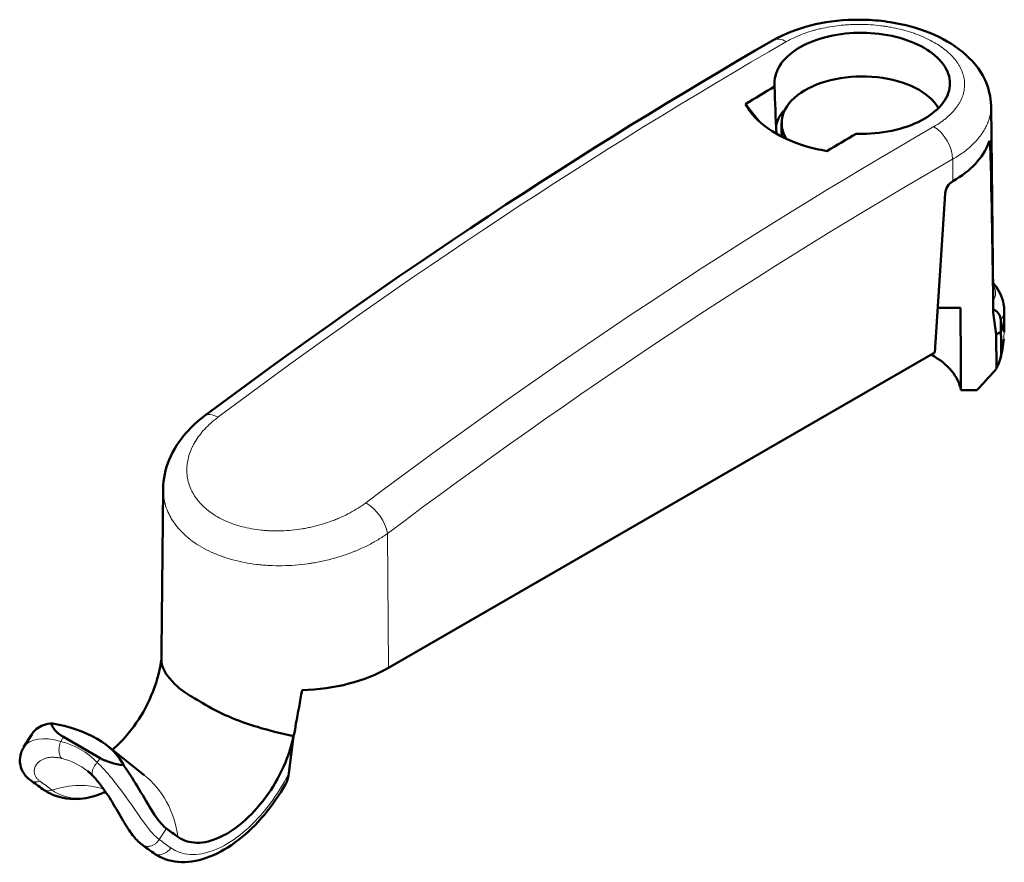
# Model space of a CAD drawing. Header units: millimetres. Extents: x 12.7 to 89.1, y 47.1 to 140.
# Tile 1 of 3: x 52.4 to 89.1, y 47.1 to 78.5. Entities that reach past the tile are written whole.
import ezdxf

# ---------------------------------------------------------------- set-up
doc = ezdxf.new("R2010")
doc.units = ezdxf.units.MM
doc.header["$LTSCALE"] = 0.5
doc.layers.add('Arêtes tangentes visibles(celduc)', color=7, linetype='Continuous', lineweight=18)
doc.layers.add('Arêtes visibles(celduc)', color=7, linetype='Continuous', lineweight=50)

msp = doc.modelspace()

# ---------------------------------------------------------------- linework, layer by layer
at = {"layer": 'Arêtes tangentes visibles(celduc)'}
for p, q in [((88.495, 73.783), (88.59, 73.783)), ((87.188, 73.255), (87.194, 72.434)), ((66.135, 59.308), (66.173, 54.298)), ((53.956, 51.559), (54.06, 51.726)), ((55.426, 50.936), (55.316, 50.773)), ((57.631, 47.9), (57.904, 48.306))]:
    msp.add_line(p, q, dxfattribs=at)
for centre, major_axis, ratio, start_param, end_param in [((79.463, -85.29), (101.391, 172.628), 0.572315, 0.787514, 0.937612), ((80.995, 76.823), (-0.496, 0.863), 0.578601, 5.498855, 6.283185), ((87.411, -89.878), (98.783, 174.134), 0.582342, 0.77883, 0.928928), ((86.484, 73.654), (0.496, -0.863), 0.57858, 0.795212, 2.357282), ((88.114, -90.278), (-98.285, -173.272), 0.582366, 3.9204, 4.070498), ((59.915, 62.892), (-0.596, 0.797), 0.485194, 5.434528, 6.283185), ((65.431, 59.707), (-0.598, 0.796), 0.486679, 3.871289, 5.433454), ((52.442, 47.773), (2.598, 3.253), 0.81339, 6.172613, 6.639034), ((52.669, 47.592), (2.286, 2.862), 0.81339, 0, 0.355849), ((54.033, 46.503), (3.035, 3.8), 0.81339, 5.62485, 6.283185), ((102.383, 7.882), (-73.376, 57.953), 0.03879, 5.46916, 5.477522), ((54.033, 46.503), (2.286, 2.862), 0.81339, 0.289574, 0.897458), ((102.736, 7.664), (-67.849, 54.75), 0.047491, 5.468887, 5.477249)]:
    msp.add_ellipse(centre, major_axis=major_axis, ratio=ratio, start_param=start_param, end_param=end_param, dxfattribs=at)
for points, knots in [([(86.486, 74.467), (86.577, 74.52), (86.663, 74.574), (86.745, 74.631), (86.755, 74.639), (86.765, 74.646), (86.775, 74.653), (86.786, 74.66), (86.796, 74.667), (86.805, 74.675), (86.825, 74.689), (86.845, 74.704), (86.864, 74.718), (86.901, 74.748), (86.938, 74.777), (86.973, 74.807), (87.044, 74.868), (87.11, 74.93), (87.17, 74.995), (87.229, 75.058), (87.283, 75.123), (87.332, 75.189), (87.357, 75.224), (87.381, 75.258), (87.403, 75.293), (87.425, 75.328), (87.445, 75.362), (87.463, 75.397), (87.5, 75.466), (87.531, 75.535), (87.556, 75.605), (87.581, 75.677), (87.6, 75.749), (87.613, 75.821), (87.619, 75.857), (87.624, 75.893), (87.628, 75.93), (87.629, 75.948), (87.63, 75.966), (87.631, 75.984), (87.632, 75.993), (87.632, 76.002), (87.632, 76.011), (87.632, 76.02), (87.633, 76.028), (87.633, 76.036), (87.633, 76.11), (87.627, 76.183), (87.615, 76.256), (87.602, 76.327), (87.584, 76.397), (87.56, 76.467), (87.536, 76.539), (87.505, 76.61), (87.468, 76.68), (87.458, 76.697), (87.449, 76.715), (87.439, 76.732), (87.429, 76.749), (87.418, 76.767), (87.408, 76.784), (87.387, 76.818), (87.364, 76.851), (87.34, 76.884), (87.291, 76.952), (87.237, 77.018), (87.177, 77.082), (87.118, 77.146), (87.053, 77.207), (86.983, 77.268), (86.947, 77.298), (86.91, 77.328), (86.872, 77.358), (86.853, 77.373), (86.834, 77.387), (86.814, 77.402), (86.804, 77.409), (86.794, 77.416), (86.784, 77.424), (86.774, 77.431), (86.764, 77.438), (86.754, 77.445), (86.673, 77.502), (86.588, 77.556), (86.498, 77.608), (86.408, 77.659), (86.315, 77.708), (86.217, 77.755), (86.119, 77.802), (86.017, 77.846), (85.911, 77.887), (85.884, 77.897), (85.857, 77.907), (85.83, 77.917), (85.803, 77.927), (85.776, 77.937), (85.748, 77.947), (85.694, 77.966), (85.638, 77.984), (85.582, 78.002), (85.47, 78.037), (85.355, 78.069), (85.238, 78.097), (85.121, 78.126), (85.002, 78.151), (84.88, 78.173), (84.819, 78.184), (84.758, 78.195), (84.696, 78.204), (84.68, 78.206), (84.665, 78.209), (84.649, 78.211), (84.633, 78.213), (84.618, 78.215), (84.602, 78.218), (84.571, 78.222), (84.539, 78.226), (84.508, 78.23), (84.383, 78.245), (84.257, 78.257), (84.131, 78.265), (84.005, 78.273), (83.878, 78.277), (83.751, 78.278), (83.624, 78.279), (83.497, 78.277), (83.369, 78.27), (83.337, 78.269), (83.305, 78.267), (83.274, 78.265), (83.242, 78.263), (83.21, 78.261), (83.178, 78.258), (83.115, 78.253), (83.052, 78.247), (82.99, 78.241), (82.865, 78.227), (82.742, 78.21), (82.621, 78.19), (82.499, 78.17), (82.38, 78.146), (82.262, 78.118), (82.203, 78.105), (82.144, 78.09), (82.086, 78.075), (82.072, 78.071), (82.057, 78.067), (82.043, 78.063), (82.028, 78.059), (82.014, 78.055), (82, 78.051), (81.971, 78.043), (81.943, 78.034), (81.914, 78.026), (81.801, 77.991), (81.691, 77.954), (81.585, 77.913), (81.48, 77.873), (81.379, 77.83), (81.281, 77.784), (81.183, 77.738), (81.088, 77.689), (80.997, 77.637)], [0, 0, 0, 0, 0.00038602, 0.00038602, 0.00038602, 0.00043427, 0.00043427, 0.00043427, 0.00048252, 0.00048252, 0.00048252, 0.00057902, 0.00057902, 0.00057902, 0.00077009, 0.00077009, 0.00077009, 0.00115786, 0.00115786, 0.00115786, 0.00154019, 0.00154019, 0.00154019, 0.00173647, 0.00173647, 0.00173647, 0.00192928, 0.00192928, 0.00192928, 0.00231028, 0.00231028, 0.00231028, 0.00270009, 0.00270009, 0.00270009, 0.00289268, 0.00289268, 0.00289268, 0.00298896, 0.00298896, 0.00298896, 0.0030371, 0.0030371, 0.0030371, 0.00308038, 0.00308038, 0.00308038, 0.00347019, 0.00347019, 0.00347019, 0.00385047, 0.00385047, 0.00385047, 0.00423956, 0.00423956, 0.00423956, 0.00433568, 0.00433568, 0.00433568, 0.00443179, 0.00443179, 0.00443179, 0.00462056, 0.00462056, 0.00462056, 0.00500831, 0.00500831, 0.00500831, 0.00539066, 0.00539066, 0.00539066, 0.0055846, 0.0055846, 0.0055846, 0.00568063, 0.00568063, 0.00568063, 0.00572865, 0.00572865, 0.00572865, 0.00577666, 0.00577666, 0.00577666, 0.00616075, 0.00616075, 0.00616075, 0.00654487, 0.00654487, 0.00654487, 0.00692901, 0.00692901, 0.00692901, 0.00702505, 0.00702505, 0.00702505, 0.00712109, 0.00712109, 0.00712109, 0.00731321, 0.00731321, 0.00731321, 0.00769752, 0.00769752, 0.00769752, 0.00808197, 0.00808197, 0.00808197, 0.00827425, 0.00827425, 0.00827425, 0.00832233, 0.00832233, 0.00832233, 0.0083704, 0.0083704, 0.0083704, 0.00846657, 0.00846657, 0.00846657, 0.00885134, 0.00885134, 0.00885134, 0.00923629, 0.00923629, 0.00923629, 0.00962144, 0.00962144, 0.00962144, 0.00971775, 0.00971775, 0.00971775, 0.00981408, 0.00981408, 0.00981408, 0.01000676, 0.01000676, 0.01000676, 0.01039225, 0.01039225, 0.01039225, 0.01077789, 0.01077789, 0.01077789, 0.01097077, 0.01097077, 0.01097077, 0.011019, 0.011019, 0.011019, 0.01106722, 0.01106722, 0.01106722, 0.01116368, 0.01116368, 0.01116368, 0.01155141, 0.01155141, 0.01155141, 0.0119355, 0.0119355, 0.0119355, 0.0123215, 0.0123215, 0.0123215, 0.0123215]), ([(88.616, 75.243), (88.616, 75.238), (88.616, 75.233), (88.617, 75.157), (88.612, 75.087), (88.593, 74.947), (88.579, 74.877), (88.55, 74.766), (88.538, 74.726), (88.502, 74.624), (88.477, 74.563), (88.436, 74.476), (88.422, 74.448), (88.387, 74.382), (88.365, 74.344), (88.318, 74.267), (88.293, 74.229), (88.26, 74.182), (88.253, 74.172), (88.204, 74.104), (88.158, 74.047), (88.061, 73.934), (88.008, 73.879), (87.904, 73.776), (87.852, 73.728), (87.74, 73.632), (87.679, 73.583), (87.55, 73.486), (87.481, 73.438), (87.339, 73.344), (87.265, 73.299), (87.188, 73.255)], [0.011406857, 0.011406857, 0.011406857, 0.011406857, 0.011433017, 0.011433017, 0.01179868, 0.01179868, 0.012169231, 0.012169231, 0.012385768, 0.012385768, 0.012713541, 0.012713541, 0.012862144, 0.012862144, 0.013073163, 0.013073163, 0.013284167, 0.013284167, 0.013338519, 0.013338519, 0.013667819, 0.013667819, 0.013998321, 0.013998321, 0.014291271, 0.014291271, 0.01460308, 0.01460308, 0.014923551, 0.014923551, 0.015244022, 0.015244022, 0.015244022, 0.015244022]), ([(89.104, 66.815), (89.103, 66.761), (89.101, 66.706), (89.097, 66.652), (89.084, 66.451), (89.049, 66.249), (88.997, 66.047)], [0.72414311, 0.72414311, 0.72414311, 0.72414311, 0.73998405, 0.73998405, 0.73998405, 0.79794435, 0.79794435, 0.79794435, 0.79794435]), ([(59.812, 63.635), (59.72, 63.567), (59.634, 63.496), (59.552, 63.423), (59.531, 63.405), (59.511, 63.386), (59.491, 63.368), (59.471, 63.349), (59.452, 63.331), (59.433, 63.312), (59.395, 63.275), (59.358, 63.237), (59.323, 63.199), (59.252, 63.122), (59.186, 63.043), (59.125, 62.963), (59.065, 62.883), (59.011, 62.803), (58.962, 62.72), (58.937, 62.678), (58.913, 62.635), (58.891, 62.592), (58.885, 62.581), (58.88, 62.57), (58.874, 62.56), (58.869, 62.549), (58.864, 62.538), (58.859, 62.528), (58.849, 62.506), (58.839, 62.485), (58.829, 62.464), (58.792, 62.379), (58.761, 62.295), (58.735, 62.21), (58.71, 62.123), (58.69, 62.036), (58.677, 61.948), (58.67, 61.905), (58.665, 61.862), (58.661, 61.819), (58.66, 61.797), (58.658, 61.775), (58.657, 61.754), (58.656, 61.733), (58.656, 61.712), (58.656, 61.692), (58.655, 61.604), (58.66, 61.517), (58.673, 61.432), (58.684, 61.348), (58.702, 61.266), (58.726, 61.185), (58.75, 61.102), (58.781, 61.02), (58.818, 60.939), (58.828, 60.919), (58.837, 60.9), (58.847, 60.88), (58.857, 60.86), (58.868, 60.84), (58.878, 60.821), (58.9, 60.783), (58.922, 60.745), (58.946, 60.708), (58.995, 60.632), (59.05, 60.558), (59.11, 60.487), (59.17, 60.417), (59.236, 60.349), (59.307, 60.284), (59.343, 60.251), (59.38, 60.219), (59.418, 60.188), (59.428, 60.18), (59.437, 60.172), (59.447, 60.165), (59.457, 60.157), (59.467, 60.149), (59.477, 60.142), (59.497, 60.126), (59.517, 60.111), (59.537, 60.096), (59.619, 60.037), (59.706, 59.981), (59.796, 59.929), (59.887, 59.877), (59.982, 59.828), (60.081, 59.783), (60.18, 59.738), (60.284, 59.696), (60.391, 59.659), (60.418, 59.649), (60.446, 59.64), (60.473, 59.631), (60.5, 59.622), (60.528, 59.613), (60.556, 59.605), (60.611, 59.588), (60.667, 59.572), (60.724, 59.558), (60.837, 59.528), (60.953, 59.503), (61.071, 59.482), (61.189, 59.461), (61.31, 59.444), (61.433, 59.431), (61.495, 59.425), (61.557, 59.419), (61.62, 59.415), (61.635, 59.414), (61.651, 59.413), (61.667, 59.412), (61.683, 59.411), (61.698, 59.41), (61.714, 59.409), (61.746, 59.408), (61.777, 59.406), (61.809, 59.405), (61.935, 59.401), (62.062, 59.401), (62.188, 59.405), (62.315, 59.41), (62.443, 59.418), (62.57, 59.431), (62.698, 59.443), (62.826, 59.46), (62.954, 59.481), (62.97, 59.483), (62.986, 59.486), (63.002, 59.489), (63.018, 59.492), (63.034, 59.494), (63.05, 59.497), (63.082, 59.503), (63.114, 59.509), (63.146, 59.515), (63.209, 59.528), (63.272, 59.541), (63.334, 59.556), (63.459, 59.584), (63.582, 59.617), (63.704, 59.653), (63.825, 59.689), (63.945, 59.729), (64.063, 59.773), (64.122, 59.795), (64.181, 59.818), (64.239, 59.842), (64.268, 59.854), (64.297, 59.866), (64.325, 59.878), (64.354, 59.89), (64.382, 59.903), (64.411, 59.915), (64.524, 59.966), (64.633, 60.02), (64.739, 60.077), (64.844, 60.133), (64.946, 60.192), (65.043, 60.255), (65.142, 60.317), (65.237, 60.382), (65.328, 60.451)], [0, 0, 0, 0, 0.00039053, 0.00039053, 0.00039053, 0.00048816, 0.00048816, 0.00048816, 0.00058578, 0.00058578, 0.00058578, 0.00077911, 0.00077911, 0.00077911, 0.00117139, 0.00117139, 0.00117139, 0.00155822, 0.00155822, 0.00155822, 0.00175678, 0.00175678, 0.00175678, 0.00180555, 0.00180555, 0.00180555, 0.00185431, 0.00185431, 0.00185431, 0.00195184, 0.00195184, 0.00195184, 0.00233733, 0.00233733, 0.00233733, 0.00273173, 0.00273173, 0.00273173, 0.00292658, 0.00292658, 0.00292658, 0.00302398, 0.00302398, 0.00302398, 0.00311644, 0.00311644, 0.00311644, 0.00351079, 0.00351079, 0.00351079, 0.00389555, 0.00389555, 0.00389555, 0.00428921, 0.00428921, 0.00428921, 0.00438645, 0.00438645, 0.00438645, 0.00448369, 0.00448369, 0.00448369, 0.00467466, 0.00467466, 0.00467466, 0.00506696, 0.00506696, 0.00506696, 0.00545567, 0.00545567, 0.00545567, 0.00564999, 0.00564999, 0.00564999, 0.00569857, 0.00569857, 0.00569857, 0.00574714, 0.00574714, 0.00574714, 0.00584429, 0.00584429, 0.00584429, 0.00623288, 0.00623288, 0.00623288, 0.00662147, 0.00662147, 0.00662147, 0.0070101, 0.0070101, 0.0070101, 0.00710726, 0.00710726, 0.00710726, 0.00720443, 0.00720443, 0.00720443, 0.00739879, 0.00739879, 0.00739879, 0.00778761, 0.00778761, 0.00778761, 0.00817656, 0.00817656, 0.00817656, 0.0083711, 0.0083711, 0.0083711, 0.00841973, 0.00841973, 0.00841973, 0.00846838, 0.00846838, 0.00846838, 0.00856567, 0.00856567, 0.00856567, 0.00895495, 0.00895495, 0.00895495, 0.00934443, 0.00934443, 0.00934443, 0.00973409, 0.00973409, 0.00973409, 0.00978281, 0.00978281, 0.00978281, 0.00983154, 0.00983154, 0.00983154, 0.00992899, 0.00992899, 0.00992899, 0.01012393, 0.01012393, 0.01012393, 0.01051394, 0.01051394, 0.01051394, 0.0109041, 0.0109041, 0.0109041, 0.01109924, 0.01109924, 0.01109924, 0.01119682, 0.01119682, 0.01119682, 0.01129441, 0.01129441, 0.01129441, 0.01168665, 0.01168665, 0.01168665, 0.01207525, 0.01207525, 0.01207525, 0.01246576, 0.01246576, 0.01246576, 0.01246576]), ([(66.135, 59.308), (66.021, 59.226), (65.903, 59.149), (65.657, 59.001), (65.529, 58.93), (65.397, 58.864), (65.265, 58.797), (65.129, 58.734), (64.988, 58.675), (64.987, 58.675), (64.952, 58.66), (64.917, 58.646), (64.847, 58.617), (64.81, 58.603), (64.701, 58.562), (64.628, 58.535), (64.553, 58.51), (64.552, 58.509), (64.405, 58.459), (64.256, 58.413), (63.953, 58.331), (63.799, 58.294), (63.641, 58.261), (63.64, 58.261), (63.562, 58.245), (63.484, 58.23), (63.367, 58.21), (63.327, 58.203), (63.267, 58.194), (63.247, 58.191), (63.207, 58.185), (63.187, 58.182), (63.006, 58.157), (62.846, 58.139), (62.685, 58.127), (62.683, 58.127), (62.523, 58.114), (62.366, 58.107), (62.049, 58.103), (61.891, 58.105), (61.731, 58.114), (61.73, 58.114), (61.69, 58.116), (61.652, 58.118), (61.595, 58.122), (61.575, 58.123), (61.536, 58.126), (61.516, 58.128), (61.418, 58.136), (61.34, 58.144), (61.261, 58.154), (61.26, 58.154), (61.106, 58.172), (60.955, 58.196), (60.807, 58.224), (60.659, 58.253), (60.515, 58.286), (60.303, 58.343), (60.233, 58.363), (60.128, 58.396), (60.094, 58.407), (60.025, 58.43), (59.991, 58.442), (59.957, 58.454), (59.956, 58.455), (59.821, 58.503), (59.692, 58.556), (59.444, 58.669), (59.325, 58.731), (59.097, 58.862), (58.989, 58.931), (58.86, 59.024), (58.835, 59.043), (58.797, 59.071), (58.785, 59.081), (58.76, 59.1), (58.748, 59.11), (58.688, 59.159), (58.641, 59.198), (58.597, 59.239), (58.507, 59.32), (58.425, 59.404), (58.275, 59.577), (58.206, 59.666), (58.145, 59.759), (58.113, 59.806), (58.084, 59.853), (58.044, 59.925), (58.031, 59.949), (58.005, 59.997), (57.993, 60.022), (57.935, 60.143), (57.897, 60.241), (57.866, 60.341), (57.866, 60.342), (57.835, 60.443), (57.812, 60.545), (57.781, 60.749), (57.774, 60.853), (57.774, 60.958), (57.774, 60.959), (57.774, 60.965), (57.774, 60.969), (57.774, 60.974)], [0, 0, 0, 0, 0.00047955, 0.00047955, 0.00096065, 0.00096065, 0.00096065, 0.00143865, 0.00143865, 0.00144097, 0.00144097, 0.00155854, 0.00155854, 0.00167843, 0.00167843, 0.00191823, 0.00191823, 0.00192129, 0.00192129, 0.00239792, 0.00239792, 0.00287774, 0.00287774, 0.00288194, 0.00288194, 0.0031177, 0.0031177, 0.00323769, 0.00323769, 0.00329769, 0.00329769, 0.0033577, 0.0033577, 0.00383782, 0.00383782, 0.00384259, 0.00384259, 0.00431815, 0.00431815, 0.00479868, 0.00479868, 0.00480324, 0.00480324, 0.00491884, 0.00491884, 0.00497893, 0.00497893, 0.00503902, 0.00503902, 0.00527941, 0.00527941, 0.00528356, 0.00528356, 0.0057603, 0.00576388, 0.00576388, 0.00624135, 0.00624135, 0.00648194, 0.00648194, 0.00660225, 0.00660225, 0.00672256, 0.00672256, 0.00672453, 0.00672453, 0.00720385, 0.00720385, 0.00768518, 0.00768518, 0.0081665, 0.0081665, 0.00828684, 0.00828684, 0.008347, 0.008347, 0.00840716, 0.00840716, 0.00864781, 0.00864781, 0.00864781, 0.00912899, 0.00912899, 0.00960647, 0.00961004, 0.00961004, 0.00985052, 0.00985052, 0.00997074, 0.00997074, 0.01009096, 0.01009096, 0.01056712, 0.01056712, 0.01057169, 0.01057169, 0.01105221, 0.01105221, 0.01152777, 0.01152777, 0.01153254, 0.01153254, 0.01155359, 0.01155359, 0.01155359, 0.01155359]), ([(53.956, 51.559), (53.321, 51.75), (52.79, 51.635), (52.59, 51.355), (52.579, 51.339)], [0, 0, 0, 0, 0.5714286, 0.6061947, 0.6061947, 0.6061947, 0.6061947]), ([(54.001, 50.922), (53.967, 50.95), (53.912, 51.035), (53.882, 51.231), (53.907, 51.418), (53.942, 51.525), (53.956, 51.559)], [0, 0, 0, 0, 0.285714, 0.571429, 0.857143, 1, 1, 1, 1]), ([(53.181, 50.076), (53.153, 50.097), (53.127, 50.119), (53.08, 50.166), (53.059, 50.192), (53.021, 50.249), (53.005, 50.281), (52.978, 50.358), (52.97, 50.403), (52.97, 50.455), (52.97, 50.463), (52.973, 50.508), (52.981, 50.545), (53.004, 50.609), (53.017, 50.637), (53.053, 50.697), (53.076, 50.727), (53.128, 50.782), (53.157, 50.807), (53.219, 50.851), (53.253, 50.871), (53.325, 50.905), (53.363, 50.919), (53.444, 50.943), (53.488, 50.952), (53.577, 50.964), (53.622, 50.966), (53.716, 50.966), (53.764, 50.963), (53.862, 50.952), (53.913, 50.943), (53.977, 50.928), (53.989, 50.925), (54.001, 50.922)], [0, 0, 0, 0, 0.052894, 0.052894, 0.109943, 0.109943, 0.176821, 0.176821, 0.268617, 0.268617, 0.285714, 0.285714, 0.363281, 0.363281, 0.428571, 0.428571, 0.504759, 0.504759, 0.577518, 0.577518, 0.647914, 0.647914, 0.716624, 0.716624, 0.787468, 0.787468, 0.853748, 0.853748, 0.919561, 0.919561, 0.984987, 0.984987, 1, 1, 1, 1]), ([(55.182, 50.247), (55.157, 50.272), (55.141, 50.306), (55.128, 50.381), (55.13, 50.422), (55.142, 50.479), (55.146, 50.494), (55.17, 50.568), (55.202, 50.63), (55.267, 50.718), (55.291, 50.746), (55.316, 50.773)], [0.0501379, 0.0501379, 0.0501379, 0.0501379, 0.2857397, 0.2857397, 0.5, 0.5, 0.5714623, 0.5714623, 0.8571493, 0.8571493, 1, 1, 1, 1]), ([(57.631, 47.9), (57.541, 47.967), (57.347, 48.155), (56.936, 48.689), (56.296, 49.653), (55.669, 50.438), (55.316, 50.773)], [0, 0, 0, 0, 0.142857, 0.285714, 0.571429, 1, 1, 1, 1]), ([(62.454, 50.374), (62.403, 50.27), (61.938, 49.368), (60.961, 48.196), (59.336, 47.247), (58.461, 47.289), (58.057, 47.587)], [0.2868902, 0.2868902, 0.2868902, 0.2868902, 0.3215804, 0.5914824, 0.7264335, 0.9963355, 0.9963355, 0.9963355, 0.9963355]), ([(53.181, 50.076), (53.085, 50.041), (52.955, 50.039), (52.853, 50.095), (52.832, 50.111)], [0, 0, 0, 0, 0.2857143, 0.3709502, 0.3709502, 0.3709502, 0.3709502]), ([(53.639, 49.741), (53.543, 49.707), (53.414, 49.707), (53.313, 49.763), (53.292, 49.778)], [0, 0, 0, 0, 0.2857143, 0.3689194, 0.3689194, 0.3689194, 0.3689194]), ([(55.573, 49.65), (55.537, 49.634), (54.804, 49.34), (54.11, 49.393), (53.639, 49.741)], [0.6986128, 0.6986128, 0.6986128, 0.6986128, 0.713579, 1, 1, 1, 1]), ([(56.982, 47.715), (57.003, 47.699), (57.027, 47.686), (57.052, 47.676), (57.066, 47.67), (57.081, 47.664), (57.096, 47.66), (57.126, 47.652), (57.157, 47.647), (57.189, 47.646), (57.206, 47.646), (57.223, 47.646), (57.239, 47.648), (57.274, 47.651), (57.309, 47.659), (57.344, 47.671), (57.358, 47.676), (57.372, 47.682), (57.387, 47.688), (57.42, 47.703), (57.453, 47.722), (57.484, 47.745), (57.497, 47.754), (57.51, 47.764), (57.522, 47.775), (57.556, 47.804), (57.586, 47.837), (57.612, 47.873), (57.619, 47.882), (57.625, 47.891), (57.631, 47.9)], [0.2978894, 0.2978894, 0.2978894, 0.2978894, 0.3805098, 0.3805098, 0.3805098, 0.4283517, 0.4283517, 0.4283517, 0.5230216, 0.5230216, 0.5230216, 0.5714286, 0.5714286, 0.5714286, 0.6718672, 0.6718672, 0.6718672, 0.7141369, 0.7141369, 0.7141369, 0.8146498, 0.8146498, 0.8146498, 0.8571429, 0.8571429, 0.8571429, 0.9716202, 0.9716202, 0.9716202, 1, 1, 1, 1]), ([(57.408, 47.402), (57.442, 47.377), (57.565, 47.317), (57.822, 47.343), (57.997, 47.494), (58.057, 47.587)], [0.2951512, 0.2951512, 0.2951512, 0.2951512, 0.4285714, 0.7142857, 1, 1, 1, 1])]:
    msp.add_open_spline(points, degree=3, knots=knots, dxfattribs=at)
for points in [[(88.688, 68.587), (88.82, 68.356), (88.815, 68.148), (88.694, 67.99)], [(88.98, 67.249), (89.063, 67.361), (89.107, 67.488), (89.107, 67.626)]]:
    msp.add_open_spline(points, degree=3, dxfattribs=at)
at = {"layer": 'Arêtes visibles(celduc)'}
for p, q in [((88.616, 75.243), (88.692, 68.195)), ((80.817, 74.608), (80.817, 74.24)), ((87.185, 72.429), (87.194, 72.434)), ((86.523, 66.047), (86.909, 71.972)), ((86.632, 67.713), (87.475, 67.713)), ((88.805, 66.718), (88.698, 67.538)), ((89.107, 67.626), (89.11, 67.408)), ((88.985, 66.822), (88.981, 67.249)), ((89.104, 66.815), (89.11, 67.379)), ((88.805, 66.718), (88.985, 66.822)), ((88.827, 65.473), (88.805, 66.718)), ((66.173, 54.298), (86.523, 66.047)), ((87.493, 64.65), (88.095, 64.65)), ((57.774, 60.974), (57.71, 54.948)), ((52.577, 51.34), (52.876, 51.821)), ((55.426, 50.936), (54.06, 51.726)), ((62.627, 51.74), (62.454, 50.374)), ((57.068, 50.302), (55.698, 51.397))]:
    msp.add_line(p, q, dxfattribs=at)
for centre, major_axis, ratio, start_param, end_param in [((83.817, 74.608), (-3, 0), 0.57735, 3.465922, 6.637332), ((106.877, -101.117), (67.335, 190.536), 0.666532, 0.671679, 0.679382), ((83.706, 66.928), (-2.101, 16.028), 0.148043, 0.952915, 1.080486), ((83.817, 74.24), (-3.25, 0), 0.57735, 5.787499, 6.126069), ((83.817, 74.24), (-3, 0), 0.57735, 0, 0.086348), ((59.997, -74.051), (122.588, 159.956), 0.469287, 0.856447, 0.86415), ((83.74, 74.428), (4.885, 0), 0.57735, 5.497787, 6.076736), ((83.74, 64.097), (0, -43.765), 0.113648, 1.649501, 1.793954), ((87.188, 72.105), (0.195, 0.344), 0.582366, 0.780958, 2.264488), ((83.817, 64.563), (0, -32.347), 0.113648, 1.573461, 1.668337), ((85.11, 67.394), (4, 0), 0.57735, 6.032918, 6.289356), ((85.525, 22.692), (2.562, 53.495), 0.044587, 5.659454, 5.684621), ((83.817, 64.442), (3.694, 0), 0.57735, 0.097263, 0.799257), ((62.425, 76.658), (-3.187, -34.852), 0.100023, 5.406404, 5.406949), ((62.673, 56.318), (4.949, 0), 0.57735, 4.768141, 5.497787), ((62.425, 76.658), (-3.187, -34.852), 0.100023, 0.80325, 0.851855), ((56.762, 53.341), (-3.186, -1.068), 0.49735, 0.026191, 0.414156), ((50.822, 49.067), (5.617, 1.208), 0.539978, 0.132778, 0.943379), ((62.425, 76.658), (-3.187, -34.852), 0.100023, 0.783417, 0.784519), ((61.573, -62.482), (-4.479, -143.037), 0.029236, 3.78825, 3.788421), ((58.224, 52.497), (3.274, 1.014), 0.478083, 3.558287, 3.946252), ((110.883, 1.092), (-79.258, 63.957), 0.047491, 5.475041, 5.482135)]:
    msp.add_ellipse(centre, major_axis=major_axis, ratio=ratio, start_param=start_param, end_param=end_param, dxfattribs=at)
for points, knots in [([(80.499, 77.686), (80.911, 77.923), (81.386, 78.109), (82.395, 78.366), (82.942, 78.439), (83.552, 78.454), (83.618, 78.455), (83.782, 78.455), (83.881, 78.453), (84.275, 78.437), (84.571, 78.409), (85.38, 78.282), (85.886, 78.145), (86.795, 77.775), (87.21, 77.536), (87.908, 76.963), (88.199, 76.614), (88.53, 75.919), (88.613, 75.579), (88.616, 75.243)], [0, 0, 0, 0, 0.16301, 0.16301, 0.326758, 0.326758, 0.34645, 0.34645, 0.375995, 0.375995, 0.464949, 0.464949, 0.625218, 0.625218, 0.786245, 0.786245, 0.951201, 0.951201, 1.081087, 1.081087, 1.081087, 1.081087]), ([(80.554, 75.959), (80.549, 76.003), (80.547, 76.047), (80.547, 76.329), (80.629, 76.583), (80.963, 77.051), (81.214, 77.263), (81.795, 77.597), (82.163, 77.74), (82.968, 77.927), (83.406, 77.97), (84.227, 77.964), (84.665, 77.913), (85.471, 77.715), (85.838, 77.569), (86.419, 77.233), (86.67, 77.022), (87.004, 76.562), (87.086, 76.313), (87.086, 75.846), (87.004, 75.596), (86.671, 75.137), (86.419, 74.927), (85.838, 74.594), (85.471, 74.448), (84.665, 74.253), (84.227, 74.204), (83.743, 74.201), (83.669, 74.202), (83.594, 74.205)], [0.224268, 0.224268, 0.224268, 0.224268, 0.246339, 0.246339, 0.369507, 0.369507, 0.492675, 0.492675, 0.615846, 0.615846, 0.739016, 0.739016, 0.86218, 0.86218, 0.985345, 0.985345, 1.108508, 1.108508, 1.231671, 1.231671, 1.354842, 1.354842, 1.478014, 1.478014, 1.601185, 1.601185, 1.724357, 1.724357, 1.746422, 1.746422, 1.746422, 1.746422]), ([(79.467, 75.312), (79.511, 75.229), (79.561, 75.147), (79.852, 74.74), (80.203, 74.443), (80.607, 74.21), (81.011, 73.977), (81.522, 73.776), (82.219, 73.612), (82.359, 73.584), (82.501, 73.56)], [-0.2133341, -0.2133341, -0.2133341, -0.2133341, -0.1713944, -0.1713944, 0, 0, 0, 0.1713944, 0.1713944, 0.2133341, 0.2133341, 0.2133341, 0.2133341]), ([(88.521, 73.85), (88.521, 73.85), (88.521, 73.851), (88.532, 73.879), (88.542, 73.902), (88.56, 73.925), (88.567, 73.926), (88.578, 73.908), (88.583, 73.89), (88.588, 73.84), (88.589, 73.813), (88.59, 73.783)], [0.06032525, 0.06032525, 0.06032525, 0.06032525, 0.06039742, 0.06039742, 0.0755325, 0.0755325, 0.09066758, 0.09066758, 0.1055342, 0.1055342, 0.11695696, 0.11695696, 0.11695696, 0.11695696]), ([(88.687, 68.657), (88.748, 68.585), (88.805, 68.51), (88.929, 68.315), (88.99, 68.192), (89.079, 67.924), (89.105, 67.777), (89.107, 67.632)], [0.1566619, 0.1566619, 0.1566619, 0.1566619, 0.1945377, 0.1945377, 0.2479901, 0.2479901, 0.3038194, 0.3038194, 0.3038194, 0.3038194]), ([(88.697, 67.677), (88.769, 67.639), (88.837, 67.588), (88.934, 67.46), (88.961, 67.393), (88.977, 67.3), (88.979, 67.275), (88.98, 67.249)], [0.00011524, 0.00011524, 0.00011524, 0.00011524, 0.04207231, 0.04207231, 0.07896688, 0.07896688, 0.09167858, 0.09167858, 0.09167858, 0.09167858]), ([(88.997, 66.047), (88.996, 66.039), (88.996, 66.033), (88.994, 65.955), (88.978, 65.866), (88.914, 65.666), (88.873, 65.568), (88.827, 65.472)], [-0.07101855, -0.07101855, -0.07101855, -0.07101855, -0.06789911, -0.06789911, -0.03236661, -0.03236661, -0.00011931, -0.00011931, -0.00011931, -0.00011931]), ([(88.827, 65.472), (88.812, 65.45), (88.796, 65.427), (88.763, 65.383), (88.745, 65.362), (88.726, 65.341)], [0, 0, 0, 0, 0.00998336, 0.00998336, 0.01992186, 0.01992186, 0.01992186, 0.01992186]), ([(57.774, 60.974), (57.778, 61.34), (57.857, 61.71), (58.147, 62.415), (58.365, 62.757), (58.836, 63.289), (59.066, 63.499), (59.319, 63.689)], [0, 0, 0, 0, 0.1348129, 0.1348129, 0.2753307, 0.2753307, 0.3791353, 0.3791353, 0.3791353, 0.3791353]), ([(57.707, 54.596), (57.672, 54.358), (57.621, 54.11), (57.442, 53.494), (57.245, 53.032), (56.83, 52.301), (56.538, 51.904), (56.149, 51.491), (56.017, 51.367), (55.881, 51.253)], [1.6193551, 1.6193551, 1.6193551, 1.6193551, 1.6925078, 1.6925078, 1.8191644, 1.8191644, 1.9446588, 1.9446588, 1.9993413, 1.9993413, 1.9993413, 1.9993413]), ([(62.628, 51.755), (62.204, 51.848), (61.751, 51.955), (60.68, 52.278), (60.102, 52.506), (59.245, 52.979), (59.026, 53.114), (58.757, 53.266), (58.527, 53.407), (58.01, 53.859), (57.819, 54.134), (57.72, 54.46), (57.709, 54.532), (57.707, 54.596)], [-2.0250991, -2.0250991, -2.0250991, -2.0250991, -1.9377722, -1.9377722, -1.823611, -1.823611, -1.7453353, -1.7453353, -1.6427896, -1.6427896, -1.5062025, -1.5062025, -1.4647162, -1.4647162, -1.4647162, -1.4647162]), ([(53.591, 52.232), (53.58, 52.23), (53.569, 52.229), (53.328, 52.19), (53.139, 52.096), (52.958, 51.933), (52.912, 51.879), (52.876, 51.821)], [-0.3030001, -0.3030001, -0.3030001, -0.3030001, -0.2980733, -0.2980733, -0.1958271, -0.1958271, -0.1542955, -0.1542955, -0.1542955, -0.1542955]), ([(62.628, 51.755), (62.581, 51.524), (62.517, 51.284), (62.308, 50.685), (62.091, 50.234), (61.647, 49.521), (61.341, 49.13), (60.786, 48.565), (60.437, 48.289), (59.848, 47.949), (59.503, 47.825), (58.963, 47.757), (58.671, 47.803), (58.417, 47.935), (58.371, 47.965), (58.325, 47.998)], [-1.4849893, -1.4849893, -1.4849893, -1.4849893, -1.4118367, -1.4118367, -1.2851801, -1.2851801, -1.1596856, -1.1596856, -1.0347815, -1.0347815, -0.9098773, -0.9098773, -0.7843829, -0.7843829, -0.7557933, -0.7557933, -0.7557933, -0.7557933]), ([(52.832, 50.111), (52.716, 50.194), (52.618, 50.302), (52.489, 50.529), (52.451, 50.65), (52.429, 50.893), (52.444, 51.016), (52.504, 51.201), (52.538, 51.271), (52.578, 51.336)], [0, 0, 0, 0, 0.0527644, 0.0527644, 0.1011602, 0.1011602, 0.1486192, 0.1486192, 0.1800391, 0.1800391, 0.1800391, 0.1800391]), ([(57.904, 48.306), (57.894, 48.314), (57.884, 48.321), (57.874, 48.329), (57.723, 48.45), (57.559, 48.661), (57.226, 49.178), (57.054, 49.48), (56.715, 50.049), (56.523, 50.359), (56.316, 50.649), (56.31, 50.657), (56.303, 50.666)], [1.5531235, 1.5531235, 1.5531235, 1.5531235, 1.5597972, 1.5597972, 1.5597972, 1.6596637, 1.6596637, 1.7595302, 1.7595302, 1.8598547, 1.8598547, 1.862986, 1.862986, 1.862986, 1.862986]), ([(55.182, 50.247), (55.167, 50.261), (55.153, 50.276), (55.124, 50.305), (55.109, 50.319), (55.079, 50.347), (55.064, 50.361), (55.034, 50.388), (55.018, 50.402), (54.987, 50.428), (54.971, 50.441), (54.955, 50.454)], [1.3375855, 1.3375855, 1.3375855, 1.3375855, 1.3597, 1.3597, 1.3818145, 1.3818145, 1.403929, 1.403929, 1.4260435, 1.4260435, 1.448158, 1.448158, 1.448158, 1.448158]), ([(62.454, 50.374), (62.436, 50.232), (62.405, 50.116), (62.358, 50.006), (62.348, 49.986), (62.337, 49.967)], [0, 0, 0, 0, 0.05032326, 0.05032326, 0.06197517, 0.06197517, 0.06197517, 0.06197517]), ([(56.981, 47.715), (56.853, 47.81), (56.743, 47.929), (56.516, 48.223), (56.402, 48.404), (56.154, 48.819), (56.016, 49.065), (55.74, 49.515), (55.598, 49.729), (55.365, 50.039), (55.27, 50.154), (55.182, 50.246)], [0, 0, 0, 0, 0.0628139, 0.0628139, 0.1335203, 0.1335203, 0.2167802, 0.2167802, 0.2920499, 0.2920499, 0.3422086, 0.3422086, 0.3422086, 0.3422086]), ([(62.337, 49.967), (62.109, 49.563), (61.838, 49.174), (61.246, 48.47), (60.917, 48.149), (60.234, 47.617), (59.872, 47.404), (59.157, 47.123), (58.796, 47.052), (58.121, 47.069), (57.796, 47.156), (57.481, 47.351), (57.444, 47.376), (57.408, 47.402)], [0, 0, 0, 0, 0.1393359, 0.1393359, 0.2814034, 0.2814034, 0.426525, 0.426525, 0.5709854, 0.5709854, 0.7122591, 0.7122591, 0.7315824, 0.7315824, 0.7315824, 0.7315824]), ([(55.519, 49.626), (55.244, 49.514), (54.964, 49.444), (54.346, 49.389), (54.001, 49.433), (53.553, 49.613), (53.418, 49.687), (53.292, 49.778)], [0.03933, 0.03933, 0.03933, 0.03933, 0.1490456, 0.1490456, 0.2891344, 0.2891344, 0.3536953, 0.3536953, 0.3536953, 0.3536953]), ([(55.522, 49.646), (55.522, 49.646), (55.524, 49.646), (55.542, 49.648), (55.584, 49.651), (55.65, 49.646)], [1.9124358, 1.9124358, 1.9124358, 1.9124358, 1.9500995, 1.9500995, 2.0941526, 2.0941526, 2.0941526, 2.0941526])]:
    msp.add_open_spline(points, degree=3, knots=knots, dxfattribs=at)
for points in [[(59.319, 63.689), (66.323, 68.925), (73.422, 73.617), (80.499, 77.686)], [(89.107, 67.626), (89.107, 67.628), (89.107, 67.63), (89.107, 67.632)], [(89.088, 66.545), (89.068, 66.31), (89.027, 66.073), (88.967, 65.839)], [(57.707, 54.611), (57.707, 54.727), (57.708, 54.84), (57.71, 54.947)], [(62.72, 52.228), (62.712, 52.076), (62.683, 51.919), (62.632, 51.767)], [(52.579, 51.339), (52.579, 51.338), (52.578, 51.337), (52.578, 51.336)], [(53.292, 49.778), (53.139, 49.889), (52.985, 50), (52.832, 50.111)], [(55.182, 50.246), (55.182, 50.246), (55.182, 50.247), (55.182, 50.247)], [(56.981, 47.715), (56.982, 47.715), (56.982, 47.715), (56.982, 47.715)], [(57.408, 47.402), (57.268, 47.505), (57.129, 47.607), (56.989, 47.71)]]:
    msp.add_open_spline(points, degree=3, dxfattribs=at)
for points, weights in [([(79.981, 74.662), (79.742, 74.962), (79.467, 75.312)], [1.04755417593, 1.03996586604, 1.02698646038]), ([(88.095, 64.65), (88.39, 64.972), (88.726, 65.341)], [1.04872595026, 1.06531029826, 1.07724845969])]:
    msp.add_rational_spline(points, weights, degree=2, dxfattribs=at)

doc.saveas('drawing.dxf')
